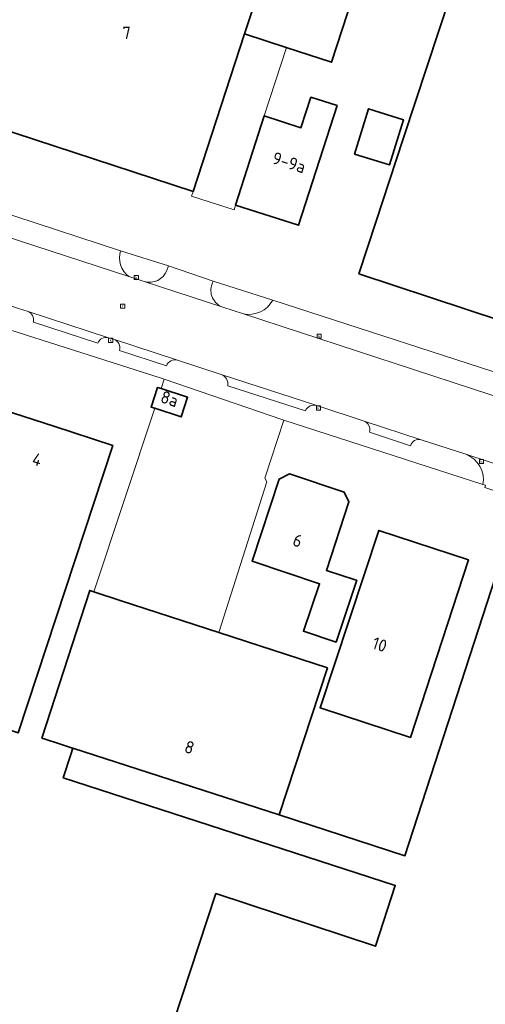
# Model space of a CAD drawing. Extents: x 154024 to 155007, y 472916 to 473908.
# Tile 39 of 49: x 154742 to 154793, y 473580 to 473687. Entities that reach past the tile are written whole.
import ezdxf
from ezdxf.enums import TextEntityAlignment as Align

# ---------------------------------------------------------------- set-up
doc = ezdxf.new("R2010")
doc.units = 0
doc.header["$LTSCALE"] = 0.75
doc.layers.get('0').update_dxf_attribs({"linetype": 'CONTINUOUS'})
for name, color, linetype, lineweight in [('B-RO-OG-BEBOUWING-GV', 6, 'CONTINUOUS', 35), ('B-RO-OG-BEBOUWING-T18', 1, 'CONTINUOUS', 18), ('B-RO-OG-BEBOUWING_LUIFEL-GV', 6, 'CONTINUOUS', 18), ('B-RO-OG-TERREIN_CULTUURSCHEIDING-GV', 252, 'CONTINUOUS', 18), ('B-RO-OG-TERREIN_ERF-GV', 252, 'CONTINUOUS', 18), ('B-RO-RI-GWA_KOLK-S', 252, 'CONTINUOUS', 25), ('B-RO-RI-GWA_RIOOLPUT-S', 252, 'CONTINUOUS', 25), ('B-RO-VH-VERHARDING_BETONSTRAATSTEEN-GV', 252, 'CONTINUOUS', 18)]:
    doc.layers.add(name, color=color, linetype=linetype, lineweight=lineweight)
doc.styles.add('NLCS-ISO', font='NLCS-ISO.ttf')
doc.styles.add('NLCS-ISO-M200-T18', font='NLCS-ISO.ttf', dxfattribs={"height": 0.36})

# ---------------------------------------------------------------- blocks, each defined once
blk = doc.blocks.new('SRI-PUT_INSPECTIEPUT_RIOOLPUT-SO')
at = {"color": 0, "linetype": 'ByBlock', "lineweight": 18}
blk.add_lwpolyline([(-1.12, -1.12), (1.12, -1.12), (1.12, 1.12), (-1.12, 1.12)], close=True, dxfattribs=at)
at = {"color": 0, "linetype": 'ByBlock', "lineweight": 18, "style": 'NLCS-ISO'}
blk.add_text('r', height=1.5, dxfattribs=at).set_placement((0, 0.28), align=Align.MIDDLE_CENTER)
blk = doc.blocks.new('SRI-KOLK-SO')
at = {"color": 0, "linetype": 'ByBlock', "lineweight": 18}
blk.add_lwpolyline([(-1.125, -1.125), (1.125, -1.125), (1.125, 1.125), (-1.125, 1.125)], close=True, dxfattribs=at)
at = {"color": 0, "linetype": 'ByBlock', "lineweight": 18, "style": 'NLCS-ISO'}
blk.add_text('k', height=1.5, dxfattribs=at).set_placement((0, 0), align=Align.MIDDLE_CENTER)

msp = doc.modelspace()

# ---------------------------------------------------------------- linework, layer by layer
at = {"layer": 'B-RO-OG-BEBOUWING-GV', "flags": 128}
for points in [[(154781.802, 473731.412), (154757.886, 473739.243), (154750.585, 473716.876), (154745.828, 473718.429), (154742.832, 473709.266), (154741.767, 473706.004), (154746.528, 473704.45), (154737.447, 473676.634), (154737.348, 473676.332), (154761.113, 473668.573), (154766.724, 473685.76), (154771.446, 473700.055)], [(154771.446, 473700.055), (154766.724, 473685.76), (154771.285, 473684.271), (154776.22, 473682.66), (154780.88, 473696.93), (154777.914, 473697.91), (154777.911, 473697.902)], [(154768.882, 473676.799), (154765.758, 473667.089), (154772.611, 473664.884), (154776.818, 473677.922), (154773.972, 473678.837), (154772.88, 473675.51)], [(154778.728, 473672.648), (154782.535, 473671.463), (154784.068, 473676.389), (154780.262, 473677.574)], [(154757.637, 473647.076), (154757.241, 473647.207), (154756.536, 473645.071), (154756.93, 473644.941), (154759.813, 473643.99), (154760.517, 473646.127)], [(154745.915, 473642.965), (154740.4, 473644.75), (154734.228, 473625.957), (154731.697, 473626.775), (154727.538, 473614.135), (154732.406, 473612.538), (154738.182, 473610.643), (154738.233, 473610.802), (154742.032, 473609.549), (154752.356, 473640.881)], [(154776.73, 473619.43), (154778.98, 473626.19), (154778.811, 473626.245), (154775.67, 473627.26), (154778.11, 473634.75), (154777.6, 473635.79), (154771.63, 473637.78), (154770.51, 473637.22), (154767.58, 473628.26), (154774.91, 473625.81), (154773.15, 473620.62)], [(154784.835, 473609.048), (154791.16, 473628.4), (154781.39, 473631.61), (154774.973, 473612.282)], [(154746.545, 473608.361), (154747.97, 473607.9), (154748.017, 473607.885), (154770.51, 473600.6), (154775.78, 473616.63), (154763.926, 473620.488), (154753.26, 473623.96), (154750.305, 473624.921), (154749.845, 473625.071), (154744.634, 473608.98), (154744.991, 473608.864)]]:
    msp.add_lwpolyline(points, close=True, dxfattribs=at)
for points in [[(154795.192, 473727.868), (154788.528, 473730.036), (154777.914, 473697.91), (154780.88, 473696.93), (154784.688, 473695.687), (154790.455, 473693.804), (154784.07, 473674.4), (154782.51, 473669.65), (154781.085, 473665.32), (154779.2, 473659.59), (154802.53, 473651.88)], [(154795.068, 473629.459), (154784.225, 473596.158), (154770.51, 473600.6), (154748.017, 473607.885), (154747.793, 473607.199), (154746.964, 473604.652), (154777.557, 473594.744), (154783.173, 473592.925), (154781.013, 473586.292), (154763.612, 473592.038), (154755.282, 473566.755)]]:
    msp.add_lwpolyline(points, dxfattribs=at)
at = {"layer": 'B-RO-OG-BEBOUWING_LUIFEL-GV', "flags": 128}
msp.add_lwpolyline([(154761.113, 473668.573), (154760.95, 473668.068), (154765.592, 473666.574), (154765.755, 473667.08), (154768.882, 473676.799), (154771.318, 473684.26), (154766.724, 473685.76)], close=True, dxfattribs=at)
at = {"layer": 'B-RO-OG-TERREIN_CULTUURSCHEIDING-GV'}
for points in [[(154753.205, 473662.107, 0.3132095), (154754.104, 473659.282)], [(154755.797, 473658.748, 0.3821868), (154758.268, 473659.953)], [(154763.193, 473658.492, 0.4301468), (154764.377, 473655.949)], [(154766.631, 473655.215, 0.3175681), (154769.811, 473656.704)]]:
    msp.add_lwpolyline(points, format="xyb", dxfattribs=at)
at = {"layer": 'B-RO-OG-TERREIN_CULTUURSCHEIDING-GV', "flags": 128}
for points in [[(154758.268, 473659.953), (154758.435, 473660.46), (154753.205, 473662.107)], [(154754.104, 473659.282), (154755.797, 473658.748)], [(154769.811, 473656.704), (154763.299, 473658.804), (154763.193, 473658.492)], [(154764.377, 473655.949), (154766.631, 473655.215)]]:
    msp.add_lwpolyline(points, dxfattribs=at)
at = {"layer": 'B-RO-OG-TERREIN_ERF-GV', "flags": 128}
for points in [[(154741.767, 473706.004), (154734.29, 473683.59), (154732.52, 473678.243), (154731.47, 473675.07), (154730.101, 473669.654), (154753.205, 473662.107), (154758.435, 473660.46), (154763.299, 473658.804), (154769.811, 473656.704), (154825.874, 473638.56)], [(154780.88, 473696.93), (154776.22, 473682.66), (154771.285, 473684.271), (154766.724, 473685.76), (154761.113, 473668.573), (154737.348, 473676.332), (154737.447, 473676.634), (154746.528, 473704.45)], [(154802.53, 473651.88), (154779.2, 473659.59), (154781.085, 473665.32), (154782.51, 473669.65), (154784.07, 473674.4), (154790.455, 473693.804)], [(154755.282, 473566.755), (154763.612, 473592.038), (154781.013, 473586.292), (154783.173, 473592.925), (154777.557, 473594.744), (154746.964, 473604.652), (154747.793, 473607.199), (154748.017, 473607.885), (154747.97, 473607.9), (154746.545, 473608.361), (154744.991, 473608.864), (154744.634, 473608.98), (154749.845, 473625.071), (154750.305, 473624.921), (154756.93, 473644.941), (154756.536, 473645.071), (154757.241, 473647.207), (154757.637, 473647.076), (154757.976, 473648.1), (154757.427, 473648.287), (154740.324, 473653.734)], [(154740.4, 473644.75), (154745.915, 473642.965), (154752.356, 473640.881), (154742.032, 473609.549)]]:
    msp.add_lwpolyline(points, dxfattribs=at)
for points in [[(154772.611, 473664.884), (154765.758, 473667.089), (154768.882, 473676.799), (154772.88, 473675.51), (154773.972, 473678.837), (154776.818, 473677.922)], [(154782.535, 473671.463), (154778.728, 473672.648), (154780.262, 473677.574), (154784.068, 473676.389)], [(154769.16, 473636.9), (154768.96, 473637.32), (154771.02, 473643.636), (154770.896, 473643.676), (154757.976, 473648.1), (154757.637, 473647.076), (154760.517, 473646.127), (154759.813, 473643.99), (154756.93, 473644.941), (154750.305, 473624.921), (154753.26, 473623.96), (154763.926, 473620.488)], [(154795.068, 473629.459), (154795.626, 473629.285), (154797.291, 473634.364), (154797.671, 473634.241), (154797.88, 473634.84), (154797.981, 473634.953), (154797.342, 473635.131), (154797.274, 473634.865), (154792.926, 473636.284), (154792.999, 473636.557), (154792.737, 473636.623), (154771.02, 473643.636), (154768.96, 473637.32), (154769.16, 473636.9), (154763.926, 473620.488), (154775.78, 473616.63), (154770.51, 473600.6), (154784.225, 473596.158)], [(154775.67, 473627.26), (154778.811, 473626.245), (154778.98, 473626.19), (154776.73, 473619.43), (154773.15, 473620.62), (154774.91, 473625.81), (154767.58, 473628.26), (154770.51, 473637.22), (154771.63, 473637.78), (154777.6, 473635.79), (154778.11, 473634.75)], [(154791.16, 473628.4), (154784.835, 473609.048), (154774.973, 473612.282), (154781.39, 473631.61)]]:
    msp.add_lwpolyline(points, close=True, dxfattribs=at)
at = {"layer": 'B-RO-VH-VERHARDING_BETONSTRAATSTEEN-GV', "flags": 128}
for points in [[(154766.631, 473655.215), (154764.377, 473655.949), (154755.797, 473658.748), (154754.104, 473659.282), (154726.763, 473668.199), (154723.731, 473669.194), (154712.265, 473672.939), (154710.803, 473673.406), (154701.243, 473676.537), (154700.504, 473676.787), (154692.938, 473679.229), (154692.851, 473679.257), (154692.515, 473679.369), (154677.549, 473684.246), (154667.16, 473687.814)], [(154664.393, 473681.172), (154668.701, 473679.828), (154683.777, 473674.848), (154683.903, 473674.806), (154697.274, 473670.464), (154700.541, 473669.407), (154730.492, 473659.62), (154736.171, 473657.767), (154742.073, 473655.819), (154743.032, 473655.523), (154751.884, 473652.615), (154752.436, 473652.466), (154759.421, 473650.184), (154764.175, 473648.614), (154774.627, 473645.232), (154779.77, 473643.53), (154786.013, 473641.482), (154790.879, 473639.915), (154827.576, 473627.884)], [(154681.659, 473670.473), (154683.311, 473669.934), (154683.968, 473672.018), (154690.229, 473669.999), (154701.066, 473666.476), (154713.17, 473662.504), (154713.136, 473662.395), (154722.31, 473659.472), (154727.96, 473657.672), (154728.03, 473657.65), (154740.324, 473653.734), (154757.427, 473648.287), (154757.976, 473648.1), (154770.896, 473643.676), (154771.02, 473643.636), (154792.737, 473636.623)], [(154753.205, 473662.107), (154730.101, 473669.654)], [(154726.763, 473668.199), (154754.104, 473659.282)], [(154763.193, 473658.492), (154763.299, 473658.804), (154758.435, 473660.46), (154758.268, 473659.953)], [(154755.797, 473658.748), (154764.377, 473655.949)], [(154743.032, 473655.523), (154742.073, 473655.819)], [(154841.564, 473634.013), (154841.395, 473633.547), (154831.403, 473636.771), (154825.874, 473638.56), (154769.811, 473656.704)], [(154751.884, 473652.615), (154743.032, 473655.523)], [(154942.724, 473597.699), (154940.854, 473598.217), (154915.031, 473606.519), (154881.972, 473617.373), (154828.809, 473634.895), (154766.631, 473655.215)], [(154766.631, 473655.215), (154828.809, 473634.895), (154881.972, 473617.373), (154915.031, 473606.519), (154940.854, 473598.217)], [(154743.697, 473654.305), (154750.714, 473652.019)], [(154750.714, 473652.019), (154743.697, 473654.305)], [(154752.436, 473652.466), (154751.884, 473652.615)], [(154759.421, 473650.184), (154752.436, 473652.466)], [(154753.101, 473651.235), (154758.209, 473649.56)], [(154758.209, 473649.56), (154753.101, 473651.235)], [(154764.175, 473648.614), (154759.421, 473650.184)], [(154774.627, 473645.232), (154764.175, 473648.614)], [(154764.916, 473647.385), (154773.376, 473644.645)], [(154773.376, 473644.645), (154764.916, 473647.385)], [(154779.77, 473643.53), (154774.627, 473645.232)], [(154786.013, 473641.482), (154779.77, 473643.53)], [(154780.358, 473642.345), (154784.825, 473640.837)], [(154784.825, 473640.837), (154780.358, 473642.345)], [(154790.879, 473639.915), (154786.013, 473641.482)], [(154948.101, 473587.575), (154946.719, 473588.558), (154945.385, 473589.199), (154925.638, 473595.67), (154897.643, 473604.887), (154872.103, 473613.259), (154827.576, 473627.884), (154790.879, 473639.915)], [(154792.737, 473636.623), (154792.999, 473636.557), (154792.926, 473636.284), (154797.274, 473634.865), (154797.342, 473635.131), (154797.981, 473634.953), (154797.88, 473634.84), (154807.387, 473631.731), (154817.402, 473628.444), (154826.819, 473625.354), (154827.218, 473625.222), (154871.31, 473610.716), (154875.462, 473609.41), (154880.325, 473607.883), (154896.686, 473602.422), (154925.04, 473593.099), (154947.212, 473585.891), (154947.499, 473586.735), (154947.721, 473587.389)]]:
    msp.add_lwpolyline(points, dxfattribs=at)
at = {"layer": 'B-RO-VH-VERHARDING_BETONSTRAATSTEEN-GV'}
for points in [[(154754.104, 473659.282, -0.3132095), (154753.205, 473662.107)], [(154758.268, 473659.953, -0.3821868), (154755.797, 473658.748)], [(154764.377, 473655.949, -0.4301468), (154763.193, 473658.492)], [(154769.811, 473656.704, -0.3175681), (154766.631, 473655.215)], [(154743.032, 473655.523, -0.3934324), (154743.697, 473654.305)], [(154743.697, 473654.305, 0.3934324), (154743.032, 473655.523)], [(154750.714, 473652.019, -0.3917418), (154751.884, 473652.615)], [(154751.884, 473652.615, 0.3917418), (154750.714, 473652.019)], [(154752.436, 473652.466, -0.3907747), (154753.101, 473651.235)], [(154753.101, 473651.235, 0.3907747), (154752.436, 473652.466)], [(154758.209, 473649.56, -0.3923804), (154759.421, 473650.184)], [(154759.421, 473650.184, 0.3923804), (154758.209, 473649.56)], [(154764.175, 473648.614, -0.3410617), (154764.916, 473647.385)], [(154764.916, 473647.385, 0.3410617), (154764.175, 473648.614)], [(154773.376, 473644.645, -0.388824), (154774.627, 473645.232)], [(154774.627, 473645.232, 0.388824), (154773.376, 473644.645)], [(154779.77, 473643.53, -0.3876284), (154780.358, 473642.345)], [(154780.358, 473642.345, 0.3876284), (154779.77, 473643.53)], [(154784.825, 473640.837, -0.4129744), (154786.013, 473641.482)], [(154786.013, 473641.482, 0.4129744), (154784.825, 473640.837)], [(154790.879, 473639.915, -0.3631723), (154792.737, 473636.623)], [(154792.737, 473636.623, 0.3631723), (154790.879, 473639.915)]]:
    msp.add_lwpolyline(points, format="xyb", dxfattribs=at)

# ---------------------------------------------------------------- block references
at = {"layer": 'B-RO-RI-GWA_KOLK-S', "xscale": 0.2, "yscale": 0.2, "zscale": 0.2}
for p in [(154754.935, 473659.196), (154774.875, 473652.786), (154752.127, 473652.339), (154774.794, 473644.969), (154792.587, 473639.128)]:
    msp.add_blockref('SRI-KOLK-SO', p, dxfattribs=at)
at = {"layer": 'B-RO-RI-GWA_RIOOLPUT-S', "xscale": 0.2, "yscale": 0.2, "zscale": 0.2}
msp.add_blockref('SRI-PUT_INSPECTIEPUT_RIOOLPUT-SO', (154753.432, 473656.069), dxfattribs=at)

# ---------------------------------------------------------------- texts
at = {"layer": 'B-RO-OG-BEBOUWING-T18', "style": 'NLCS-ISO-M200-T18'}
msp.add_text('7', height=1.35, dxfattribs=at).set_placement((154753.87, 473685.859), align=Align.MIDDLE)
for s, rotation, p in [('9-9a', 342.2, (154771.588, 473671.724)), ('8a', 341.8, (154758.553, 473645.965)), ('4', 342.1, (154744.111, 473639.344)), ('6', 341.9, (154772.522, 473630.502)), ('10', 341.7, (154781.476, 473619.174)), ('8', 342.1, (154760.723, 473607.974))]:
    msp.add_text(s, height=1.35, rotation=rotation, dxfattribs=at).set_placement(p, align=Align.MIDDLE)

doc.saveas('drawing.dxf')
